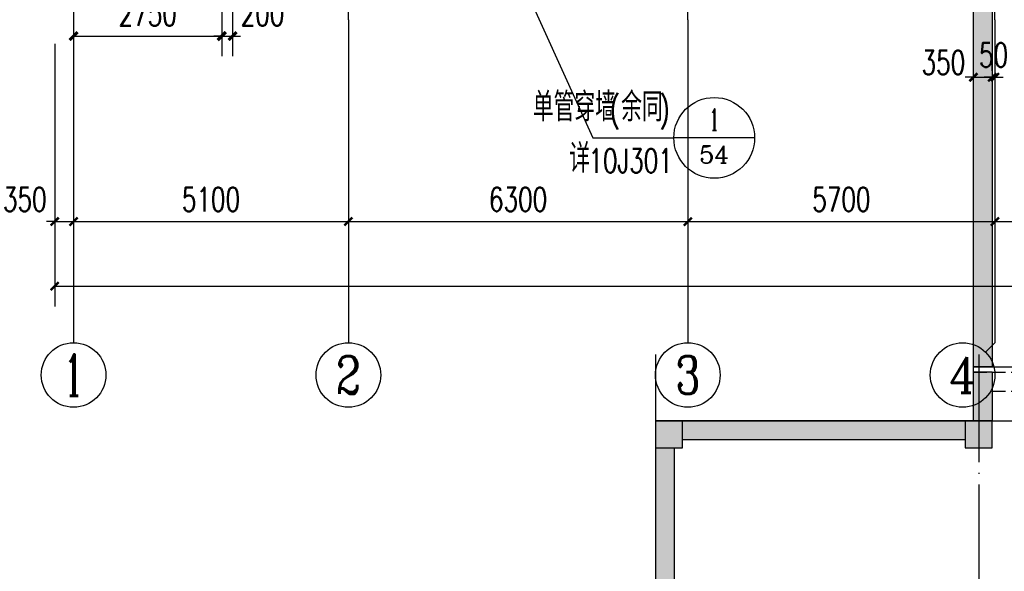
# Model space of a CAD drawing. Extents: x 797781 to 1255204, y 21234 to 1024248.
# Tile 10 of 256: x 870008 to 888281, y 58071 to 68317. Entities that reach past the tile are written whole.
import ezdxf
from ezdxf.enums import TextEntityAlignment as Align

# ---------------------------------------------------------------- set-up
doc = ezdxf.new("R2010")
doc.units = 0
doc.header["$LTSCALE"] = 1000
doc.header["$MEASUREMENT"] = 0
doc.linetypes.add('230303生产综合楼-平面图_t8$0$DOTE', pattern=[2.42, 2, -0.2, 0.02, -0.2])
doc.linetypes.add('__DASH', pattern=[0.35, 0.25, -0.1])
for name, color, linetype in [('230303生产综合楼-平面图_t8$0$AXIS', 3, 'Continuous'), ('230303生产综合楼-平面图_t8$0$AXIS_TEXT', 7, 'Continuous'), ('230303生产综合楼-平面图_t8$0$COLUMN', 40, 'Continuous'), ('230303生产综合楼-平面图_t8$0$DIM_IDEN', 3, 'Continuous'), ('230303生产综合楼-平面图_t8$0$DOTE', 1, '230303生产综合楼-平面图_t8$0$DOTE'), ('230303生产综合楼-平面图_t8$0$PUB_DIM', 3, 'Continuous'), ('230303生产综合楼-平面图_t8$0$PUB_HATCH', 8, 'Continuous'), ('230303生产综合楼-平面图_t8$0$WALL', 40, 'Continuous'), ('230303生产综合楼-平面图_t8$0$板洞', 6, 'Continuous'), ('AXIS_TEXT', 7, 'Continuous'), ('PUB_DIM', 3, 'Continuous'), ('PUB_HATCH', 8, 'Continuous'), ('PUB_TEXT', 7, 'Continuous')]:
    doc.layers.add(name, color=color, linetype=linetype)
doc.styles.add('230303生产综合楼-平面图_t8$0$_TCH_AXIS', font='COMPLEX', dxfattribs={"bigfont": 'GBCBIG'})
doc.styles.add('230303生产综合楼-平面图_t8$0$_TCH_DIM', font='SIMPLEX', dxfattribs={"bigfont": 'GBCBIG'})
doc.styles.add('230303生产综合楼-平面图_T8$0$_TCH_DIM_T3', font='SIMPLEX', dxfattribs={"width": 0.705882, "bigfont": 'GBCBIG'})
doc.styles.add('230303生产综合楼-平面图_t8$0$_TCH_LABEL', font='COMPLEX', dxfattribs={"bigfont": 'GBCBIG'})
doc.styles.add('_TCH_DIM_T3', font='SIMPLEX', dxfattribs={"width": 0.705882, "bigfont": 'GBCBIG'})
doc.styles.add('COMPLEX', font='COMPLEX')
doc.dimstyles.new('230303生产综合楼-平面图_T8$0$_TCH_ARCH&&150', dxfattribs={"dimtxt": 446.25, "dimasz": 150, "dimexe": 375, "dimexo": 450, "dimgap": 189.375, "dimtad": 1, "dimdec": 0, "dimzin": 0, "dimdsep": 46, "dimtxsty": '230303生产综合楼-平面图_T8$0$_TCH_DIM_T3', "dimblk": '230303生产综合楼-平面图_t8$0$_ArchTick', "dimcen": 0.09, "dimclrt": 7, "dimazin": 2, "dimtfac": 1, "dimtdec": 0, "dimtix": 1, "dimtmove": 2, "dimatfit": 3, "dimfxl": 1, "dimtolj": 1, "dimtzin": 0, "dimarcsym": 0})
doc.dimstyles.new('_TCH_ARCH&&150', dxfattribs={"dimtxt": 446.25, "dimasz": 150, "dimexe": 375, "dimexo": 450, "dimgap": 189.375, "dimtad": 1, "dimdec": 0, "dimzin": 0, "dimdsep": 46, "dimtxsty": '_TCH_DIM_T3', "dimblk": 'ARCHTICK', "dimcen": 0.09, "dimclrt": 7, "dimazin": 2, "dimtfac": 1, "dimtdec": 0, "dimtix": 1, "dimtmove": 2, "dimatfit": 3, "dimfxl": 1, "dimtolj": 1, "dimtzin": 0, "dimarcsym": 0})

# ---------------------------------------------------------------- blocks, each defined once
blk = doc.blocks.new('_ArchTick')
at = {"color": 0, "linetype": 'ByBlock', "const_width": 0.4}
blk.add_lwpolyline([(-0.5, -0.5), (0.5, 0.5)], dxfattribs=at)
blk = doc.blocks.new('*D2950')
at = {"layer": 'Defpoints', "color": 0, "transparency": 16777216}
for p in [(871009, 69242), (873759, 69242), (873759, 68013)]:
    blk.add_point(p, dxfattribs=at)
at = {"layer": 'PUB_DIM', "color": 0, "lineweight": -2, "transparency": 16777216}
for p, q in [((871009, 68792), (871009, 67638)), ((873759, 68792), (873759, 67638)), ((871009, 68013), (873759, 68013))]:
    blk.add_line(p, q, dxfattribs=at)
at = {"layer": 'PUB_DIM', "color": 0, "lineweight": -2, "transparency": 16777216, "xscale": 150, "yscale": 150, "zscale": 150, "rotation": 180}
blk.add_blockref('_ArchTick', (871009, 68013), dxfattribs=at)
at = {"layer": 'PUB_DIM', "color": 0, "lineweight": -2, "transparency": 16777216, "xscale": 150, "yscale": 150, "zscale": 150}
blk.add_blockref('_ArchTick', (873759, 68013), dxfattribs=at)
at = {"layer": 'PUB_DIM', "color": 7, "transparency": 16777216, "insert": (872384, 68426), "char_height": 446.2, "attachment_point": 5, "style": '_TCH_DIM_T3'}
blk.add_mtext('\\A1;2750', dxfattribs=at)
blk = doc.blocks.new('*D2951')
at = {"layer": 'Defpoints', "color": 0, "transparency": 16777216}
for p in [(873759, 69242), (873959, 69242), (873959, 68013)]:
    blk.add_point(p, dxfattribs=at)
at = {"layer": 'PUB_DIM', "color": 0, "lineweight": -2, "transparency": 16777216}
for p, q in [((873759, 68792), (873759, 67638)), ((873959, 68792), (873959, 67638)), ((873759, 68013), (873609, 68013)), ((873759, 68013), (873959, 68013)), ((873959, 68013), (874109, 68013))]:
    blk.add_line(p, q, dxfattribs=at)
at = {"layer": 'PUB_DIM', "color": 0, "lineweight": -2, "transparency": 16777216, "xscale": 150, "yscale": 150, "zscale": 150}
blk.add_blockref('_ArchTick', (873759, 68013), dxfattribs=at)
at = {"layer": 'PUB_DIM', "color": 0, "lineweight": -2, "transparency": 16777216, "xscale": 150, "yscale": 150, "zscale": 150, "rotation": 180}
blk.add_blockref('_ArchTick', (873959, 68013), dxfattribs=at)
at = {"layer": 'PUB_DIM', "color": 7, "transparency": 16777216, "insert": (874514, 68426), "char_height": 446.2, "attachment_point": 5, "style": '_TCH_DIM_T3'}
blk.add_mtext('\\A1;200', dxfattribs=at)
blk = doc.blocks.new('230303生产综合楼-平面图_t8$0$_ArchTick')
at = {"color": 0, "linetype": 'ByBlock', "const_width": 0.3}
blk.add_lwpolyline([(-0.5, -0.5), (0.5, 0.5)], dxfattribs=at)
blk = doc.blocks.new('*D3048')
at = {"layer": '230303生产综合楼-平面图_t8$0$AXIS', "color": 0, "lineweight": -2, "transparency": 16777216}
for p, q in [((870658, 67867), (870658, 64192)), ((871008, 67867), (871008, 64192)), ((870658, 64567), (870508, 64567)), ((870658, 64567), (871008, 64567)), ((871008, 64567), (871158, 64567))]:
    blk.add_line(p, q, dxfattribs=at)
at = {"layer": 'Defpoints', "color": 0, "transparency": 16777216}
for p in [(870658, 68317), (871008, 68317), (871008, 64567)]:
    blk.add_point(p, dxfattribs=at)
at = {"layer": '230303生产综合楼-平面图_t8$0$AXIS', "color": 0, "lineweight": -2, "transparency": 16777216, "xscale": 150, "yscale": 150, "zscale": 150}
blk.add_blockref('230303生产综合楼-平面图_t8$0$_ArchTick', (870658, 64567), dxfattribs=at)
at = {"layer": '230303生产综合楼-平面图_t8$0$AXIS', "color": 0, "lineweight": -2, "transparency": 16777216, "xscale": 150, "yscale": 150, "zscale": 150, "rotation": 180}
blk.add_blockref('230303生产综合楼-平面图_t8$0$_ArchTick', (871008, 64567), dxfattribs=at)
at = {"layer": '230303生产综合楼-平面图_t8$0$AXIS', "color": 7, "transparency": 16777216, "insert": (870103, 64980), "char_height": 446.2, "attachment_point": 5, "style": '230303生产综合楼-平面图_T8$0$_TCH_DIM_T3'}
blk.add_mtext('\\A1;350', dxfattribs=at)
blk = doc.blocks.new('*D3049')
at = {"layer": '230303生产综合楼-平面图_t8$0$AXIS', "color": 0, "lineweight": -2, "transparency": 16777216}
for p, q in [((871008, 67867), (871008, 64192)), ((876108, 67867), (876108, 64192)), ((871008, 64567), (876108, 64567))]:
    blk.add_line(p, q, dxfattribs=at)
at = {"layer": 'Defpoints', "color": 0, "transparency": 16777216}
for p in [(871008, 68317), (876108, 68317), (876108, 64567)]:
    blk.add_point(p, dxfattribs=at)
at = {"layer": '230303生产综合楼-平面图_t8$0$AXIS', "color": 0, "lineweight": -2, "transparency": 16777216, "xscale": 150, "yscale": 150, "zscale": 150, "rotation": 180}
blk.add_blockref('230303生产综合楼-平面图_t8$0$_ArchTick', (871008, 64567), dxfattribs=at)
at = {"layer": '230303生产综合楼-平面图_t8$0$AXIS', "color": 0, "lineweight": -2, "transparency": 16777216, "xscale": 150, "yscale": 150, "zscale": 150}
blk.add_blockref('230303生产综合楼-平面图_t8$0$_ArchTick', (876108, 64567), dxfattribs=at)
at = {"layer": '230303生产综合楼-平面图_t8$0$AXIS', "color": 7, "transparency": 16777216, "insert": (873558, 64980), "char_height": 446.2, "attachment_point": 5, "style": '230303生产综合楼-平面图_T8$0$_TCH_DIM_T3'}
blk.add_mtext('\\A1;5100', dxfattribs=at)
blk = doc.blocks.new('*D3050')
at = {"layer": '230303生产综合楼-平面图_t8$0$AXIS', "color": 0, "lineweight": -2, "transparency": 16777216}
for p, q in [((876108, 67867), (876108, 64192)), ((882408, 67867), (882408, 64192)), ((876108, 64567), (882408, 64567))]:
    blk.add_line(p, q, dxfattribs=at)
at = {"layer": 'Defpoints', "color": 0, "transparency": 16777216}
for p in [(876108, 68317), (882408, 68317), (882408, 64567)]:
    blk.add_point(p, dxfattribs=at)
at = {"layer": '230303生产综合楼-平面图_t8$0$AXIS', "color": 0, "lineweight": -2, "transparency": 16777216, "xscale": 150, "yscale": 150, "zscale": 150, "rotation": 180}
blk.add_blockref('230303生产综合楼-平面图_t8$0$_ArchTick', (876108, 64567), dxfattribs=at)
at = {"layer": '230303生产综合楼-平面图_t8$0$AXIS', "color": 0, "lineweight": -2, "transparency": 16777216, "xscale": 150, "yscale": 150, "zscale": 150}
blk.add_blockref('230303生产综合楼-平面图_t8$0$_ArchTick', (882408, 64567), dxfattribs=at)
at = {"layer": '230303生产综合楼-平面图_t8$0$AXIS', "color": 7, "transparency": 16777216, "insert": (879258, 64980), "char_height": 446.2, "attachment_point": 5, "style": '230303生产综合楼-平面图_T8$0$_TCH_DIM_T3'}
blk.add_mtext('\\A1;6300', dxfattribs=at)
blk = doc.blocks.new('*D3051')
at = {"layer": '230303生产综合楼-平面图_t8$0$AXIS', "color": 0, "lineweight": -2, "transparency": 16777216}
for p, q in [((882408, 67867), (882408, 64192)), ((888108, 67867), (888108, 64192)), ((882408, 64567), (888108, 64567))]:
    blk.add_line(p, q, dxfattribs=at)
at = {"layer": 'Defpoints', "color": 0, "transparency": 16777216}
for p in [(882408, 68317), (888108, 68317), (888108, 64567)]:
    blk.add_point(p, dxfattribs=at)
at = {"layer": '230303生产综合楼-平面图_t8$0$AXIS', "color": 0, "lineweight": -2, "transparency": 16777216, "xscale": 150, "yscale": 150, "zscale": 150, "rotation": 180}
blk.add_blockref('230303生产综合楼-平面图_t8$0$_ArchTick', (882408, 64567), dxfattribs=at)
at = {"layer": '230303生产综合楼-平面图_t8$0$AXIS', "color": 0, "lineweight": -2, "transparency": 16777216, "xscale": 150, "yscale": 150, "zscale": 150}
blk.add_blockref('230303生产综合楼-平面图_t8$0$_ArchTick', (888108, 64567), dxfattribs=at)
at = {"layer": '230303生产综合楼-平面图_t8$0$AXIS', "color": 7, "transparency": 16777216, "insert": (885258, 64980), "char_height": 446.2, "attachment_point": 5, "style": '230303生产综合楼-平面图_T8$0$_TCH_DIM_T3'}
blk.add_mtext('\\A1;5700', dxfattribs=at)
blk = doc.blocks.new('*D3052')
at = {"layer": '230303生产综合楼-平面图_t8$0$AXIS', "color": 0, "lineweight": -2, "transparency": 16777216}
for p, q in [((888108, 67867), (888108, 64192)), ((896508, 67867), (896508, 64192)), ((888108, 64567), (896508, 64567))]:
    blk.add_line(p, q, dxfattribs=at)
at = {"layer": 'Defpoints', "color": 0, "transparency": 16777216}
for p in [(888108, 68317), (896508, 68317), (896508, 64567)]:
    blk.add_point(p, dxfattribs=at)
at = {"layer": '230303生产综合楼-平面图_t8$0$AXIS', "color": 0, "lineweight": -2, "transparency": 16777216, "xscale": 150, "yscale": 150, "zscale": 150, "rotation": 180}
blk.add_blockref('230303生产综合楼-平面图_t8$0$_ArchTick', (888108, 64567), dxfattribs=at)
at = {"layer": '230303生产综合楼-平面图_t8$0$AXIS', "color": 0, "lineweight": -2, "transparency": 16777216, "xscale": 150, "yscale": 150, "zscale": 150}
blk.add_blockref('230303生产综合楼-平面图_t8$0$_ArchTick', (896508, 64567), dxfattribs=at)
at = {"layer": '230303生产综合楼-平面图_t8$0$AXIS', "color": 7, "transparency": 16777216, "insert": (892308, 64980), "char_height": 446.2, "attachment_point": 5, "style": '230303生产综合楼-平面图_T8$0$_TCH_DIM_T3'}
blk.add_mtext('\\A1;8400', dxfattribs=at)
blk = doc.blocks.new('*D3065')
at = {"layer": '230303生产综合楼-平面图_t8$0$AXIS', "color": 0, "lineweight": -2, "transparency": 16777216}
for p, q in [((870658, 67867), (870658, 62992)), ((989258, 67867), (989258, 62992)), ((870658, 63367), (989258, 63367))]:
    blk.add_line(p, q, dxfattribs=at)
at = {"layer": 'Defpoints', "color": 0, "transparency": 16777216}
for p in [(870658, 68317), (989258, 68317), (989258, 63367)]:
    blk.add_point(p, dxfattribs=at)
at = {"layer": '230303生产综合楼-平面图_t8$0$AXIS', "color": 0, "lineweight": -2, "transparency": 16777216, "xscale": 150, "yscale": 150, "zscale": 150, "rotation": 180}
blk.add_blockref('230303生产综合楼-平面图_t8$0$_ArchTick', (870658, 63367), dxfattribs=at)
at = {"layer": '230303生产综合楼-平面图_t8$0$AXIS', "color": 0, "lineweight": -2, "transparency": 16777216, "xscale": 150, "yscale": 150, "zscale": 150}
blk.add_blockref('230303生产综合楼-平面图_t8$0$_ArchTick', (989258, 63367), dxfattribs=at)
at = {"layer": '230303生产综合楼-平面图_t8$0$AXIS', "color": 7, "transparency": 16777216, "insert": (929958, 63780), "char_height": 446.2, "attachment_point": 5, "style": '230303生产综合楼-平面图_T8$0$_TCH_DIM_T3'}
blk.add_mtext('\\A1;118600', dxfattribs=at)
blk = doc.blocks.new('_AXISO')
blk.add_circle((0, 0), 0.5)
at = {"layer": 'AXIS_TEXT', "style": 'COMPLEX', "width": 1.041667}
blk.add_attdef('A', text='', height=0.56, dxfattribs=at).set_placement((-0.25, -0.28), (0.25, -0.28), align=Align.FIT)
blk = doc.blocks.new('*D3128')
at = {"layer": '230303生产综合楼-平面图_t8$0$PUB_DIM', "color": 0, "lineweight": -2, "transparency": 16777216}
for p, q in [((887708, 67370), (887708, 67623)), ((888058, 67370), (888058, 67623)), ((887708, 67248), (887558, 67248)), ((887708, 67248), (888058, 67248)), ((888058, 67248), (888208, 67248))]:
    blk.add_line(p, q, dxfattribs=at)
at = {"layer": 'Defpoints', "color": 0, "transparency": 16777216}
for p in [(888058, 67248), (887708, 66920), (888058, 66920)]:
    blk.add_point(p, dxfattribs=at)
at = {"layer": '230303生产综合楼-平面图_t8$0$PUB_DIM', "color": 0, "lineweight": -2, "transparency": 16777216, "xscale": 150, "yscale": 150, "zscale": 150}
blk.add_blockref('230303生产综合楼-平面图_t8$0$_ArchTick', (887708, 67248), dxfattribs=at)
at = {"layer": '230303生产综合楼-平面图_t8$0$PUB_DIM', "color": 0, "lineweight": -2, "transparency": 16777216, "xscale": 150, "yscale": 150, "zscale": 150, "rotation": 180}
blk.add_blockref('230303生产综合楼-平面图_t8$0$_ArchTick', (888058, 67248), dxfattribs=at)
at = {"layer": '230303生产综合楼-平面图_t8$0$PUB_DIM', "color": 7, "transparency": 16777216, "insert": (887151, 67522), "char_height": 446.2, "attachment_point": 5, "style": '230303生产综合楼-平面图_T8$0$_TCH_DIM_T3'}
blk.add_mtext('\\A1;350', dxfattribs=at)
blk = doc.blocks.new('*D3129')
at = {"layer": '230303生产综合楼-平面图_t8$0$PUB_DIM', "color": 0, "lineweight": -2, "transparency": 16777216}
for p, q in [((888058, 67370), (888058, 67623)), ((888109, 67370), (888109, 67623)), ((888058, 67248), (887908, 67248)), ((888058, 67248), (888109, 67248)), ((888109, 67248), (888259, 67248))]:
    blk.add_line(p, q, dxfattribs=at)
at = {"layer": 'Defpoints', "color": 0, "transparency": 16777216}
for p in [(888109, 67248), (888058, 66920), (888109, 66920)]:
    blk.add_point(p, dxfattribs=at)
at = {"layer": '230303生产综合楼-平面图_t8$0$PUB_DIM', "color": 0, "lineweight": -2, "transparency": 16777216, "xscale": 150, "yscale": 150, "zscale": 150}
blk.add_blockref('230303生产综合楼-平面图_t8$0$_ArchTick', (888058, 67248), dxfattribs=at)
at = {"layer": '230303生产综合楼-平面图_t8$0$PUB_DIM', "color": 0, "lineweight": -2, "transparency": 16777216, "xscale": 150, "yscale": 150, "zscale": 150, "rotation": 180}
blk.add_blockref('230303生产综合楼-平面图_t8$0$_ArchTick', (888109, 67248), dxfattribs=at)
at = {"layer": '230303生产综合楼-平面图_t8$0$PUB_DIM', "color": 7, "transparency": 16777216, "insert": (888083, 67661), "char_height": 446.2, "attachment_point": 5, "style": '230303生产综合楼-平面图_T8$0$_TCH_DIM_T3'}
blk.add_mtext('\\A1;50', dxfattribs=at)
blk = doc.blocks.new('_FZH')
blk.add_lwpolyline([(-0.5, -0.5), (0.5, -0.5), (0.5, 0.5), (-0.5, 0.5)], close=True)
at = {"layer": 'PUB_HATCH'}
blk.add_solid([(-0.5, -0.5), (0.5, -0.5), (-0.5, 0.5), (0.5, 0.5)], dxfattribs=at)

msp = doc.modelspace()

# ---------------------------------------------------------------- hatches: boundary and pattern name
at = {"layer": '230303生产综合楼-平面图_t8$0$PUB_HATCH'}
for points in [[(888056.1, 68892.3), (887758.6, 68892.3), (887758.6, 68944.8), (887706.1, 68892.3), (887706.1, 61867.3), (888056.1, 61867.3)], [(887706.1, 61767.3), (887706.1, 60867.3), (888056.1, 60867.3), (888056.1, 61767.3)], [(887556.1, 60517.3), (887556.1, 60867.3), (882306.1, 60867.3), (882306.1, 60517.3)], [(882156.1, 60367.3), (881806.1, 60367.3), (881806.1, 56581.8), (882156.1, 56581.8)]]:
    msp.add_hatch(color=256, dxfattribs=at).paths.add_polyline_path(points)

# ---------------------------------------------------------------- linework, layer by layer
msp.add_line((887706.1, 61867.3), (896906.1, 61867.3))
at = {"linetype": '__DASH'}
for p, q in [((887706.1, 61767.3), (896906.1, 61767.3)), ((888056.1, 61417.3), (896556.1, 61417.3))]:
    msp.add_line(p, q, dxfattribs=at)
at = {"layer": '230303生产综合楼-平面图_t8$0$AXIS'}
for p, q in [((871008, 68317.3), (871008, 62317.3)), ((876108, 68317.3), (876108, 62317.3)), ((882408, 68317.3), (882408, 62317.3)), ((888108, 68317.3), (888108, 62317.3)), ((887932.3, 62141.6), (888108, 62317.3))]:
    msp.add_line(p, q, dxfattribs=at)
at = {"layer": '230303生产综合楼-平面图_t8$0$DIM_IDEN'}
for p, q in [((879371.7, 68931.8), (880647.4, 66122.4)), ((880647.4, 66122.4), (882148.1, 66122.4)), ((883648.1, 66122.4), (882148.1, 66122.4))]:
    msp.add_line(p, q, dxfattribs=at)
msp.add_circle((882898.1, 66122.4), 750, dxfattribs=at)
at = {"layer": '230303生产综合楼-平面图_t8$0$DOTE'}
for p, q in [((876108.6, 68317.3), (876108.6, 119117.3)), ((882408.6, 68317.3), (882408.6, 119117.3)), ((888108.6, 68317.3), (888108.6, 119117.3)), ((881806.1, 62100.6), (881806.1, 55613.6)), ((887806.1, 62100.6), (887806.1, 55613.6)), ((881806.1, 60867.3), (987156.1, 60867.3))]:
    msp.add_line(p, q, dxfattribs=at)
at = {"layer": '230303生产综合楼-平面图_t8$0$WALL'}
for p, q in [((887706.1, 68892.3), (887706.1, 61867.3)), ((888056.1, 68892.3), (888056.1, 61867.3)), ((888056.1, 61867.3), (887706.1, 61867.3)), ((887706.1, 61767.3), (887706.1, 60867.3)), ((888056.1, 61767.3), (887706.1, 61767.3)), ((888056.1, 61767.3), (888056.1, 60867.3)), ((882306.1, 60867.3), (887556.1, 60867.3)), ((882306.1, 60517.3), (887556.1, 60517.3)), ((881806.1, 60367.3), (881806.1, 56581.8)), ((882156.1, 60367.3), (882156.1, 56581.8))]:
    msp.add_line(p, q, dxfattribs=at)
at = {"layer": '230303生产综合楼-平面图_t8$0$板洞', "color": 5}
msp.add_lwpolyline([(895158.6, 111192.3), (870658.6, 111192.3), (870658.6, 68892.3), (887706.1, 68892.3), (887706.1, 60867.3), (881806.1, 60867.3), (881806.1, 56581.8)], dxfattribs=at)

# ---------------------------------------------------------------- block references
at = {"layer": '230303生产综合楼-平面图_t8$0$AXIS'}
ref = msp.add_blockref('_AXISO', (871008, 61717.3), dxfattribs=dict(at, xscale=1200, yscale=1200, zscale=1200))
ref.add_attrib('A', '1', dxfattribs={"layer": '230303生产综合楼-平面图_t8$0$AXIS_TEXT', "ltscale": 2, "height": 772.1, "style": '230303生产综合楼-平面图_t8$0$_TCH_AXIS'}).set_placement((870842.6, 61331.3), (871173.5, 61331.3), align=Align.FIT)
ref = msp.add_blockref('_AXISO', (876108, 61717.3), dxfattribs=dict(at, xscale=1200, yscale=1200, zscale=1200))
ref.add_attrib('A', '2', dxfattribs={"layer": '230303生产综合楼-平面图_t8$0$AXIS_TEXT', "ltscale": 2, "height": 698.9, "style": '230303生产综合楼-平面图_t8$0$_TCH_AXIS'}).set_placement((875875, 61367.9), (876341, 61367.9), align=Align.FIT)
ref = msp.add_blockref('_AXISO', (882408, 61717.3), dxfattribs=dict(at, xscale=1200, yscale=1200, zscale=1200))
ref.add_attrib('A', '3', dxfattribs={"layer": '230303生产综合楼-平面图_t8$0$AXIS_TEXT', "ltscale": 2, "height": 698.9, "style": '230303生产综合楼-平面图_t8$0$_TCH_AXIS'}).set_placement((882175, 61367.9), (882641, 61367.9), align=Align.FIT)
ref = msp.add_blockref('_AXISO', (887508, 61717.3), dxfattribs=dict(at, xscale=1200, yscale=1200, zscale=1200))
ref.add_attrib('A', '4', dxfattribs={"layer": '230303生产综合楼-平面图_t8$0$AXIS_TEXT', "ltscale": 2, "height": 668.2, "style": '230303生产综合楼-平面图_t8$0$_TCH_AXIS'}).set_placement((887253.5, 61383.2), (887762.5, 61383.2), align=Align.FIT)
at = {"layer": '230303生产综合楼-平面图_t8$0$COLUMN', "xscale": 500, "yscale": 500, "zscale": 500}
for p in [(882056.1, 60617.3), (887806.1, 60617.3)]:
    msp.add_blockref('_FZH', p, dxfattribs=at)

# ---------------------------------------------------------------- texts
at = {"layer": 'PUB_TEXT', "style": '230303生产综合楼-平面图_t8$0$_TCH_DIM'}
for s, height, p in [('单管穿墙', 536.17, (879531, 66428.6)), ('余同', 536.17, (881170.8, 66428.6)), ('详', 536.2, (880206.1, 65473.4))]:
    msp.add_text(s, height=height, dxfattribs=at).set_placement(p)
at = {"layer": 'PUB_TEXT', "style": '230303生产综合楼-平面图_t8$0$_TCH_DIM', "width": 0.705882}
for s, height, p in [('(', 446.2, (880960.8, 66428.6)), (')', 446.2, (881885.6, 66428.6)), ('10J301', 446.25, (880563.6, 65473.4))]:
    msp.add_text(s, height=height, dxfattribs=at).set_placement(p)
at = {"layer": 'PUB_TEXT', "style": '230303生产综合楼-平面图_t8$0$_TCH_LABEL'}
for s, height, p, p2 in [('1', 401.5, (882812.1, 66259.8), (882984.2, 66259.8)), ('54', 322.69, (882621.6, 65649.9), (883174.7, 65649.9))]:
    msp.add_text(s, height=height, dxfattribs=at).set_placement(p, p2, align=Align.FIT)

# ---------------------------------------------------------------- dimensions: what is measured, and where the dimension line sits
at = {"layer": '230303生产综合楼-平面图_t8$0$AXIS'}
dim = msp.add_linear_dim(base=(871008, 64567.3), p1=(870658, 68317.3), p2=(871008, 68317.3), angle=360, dimstyle='230303生产综合楼-平面图_T8$0$_TCH_ARCH&&150', dxfattribs=at)
dim.commit()
dim.dimension.update_dxf_attribs({"geometry": '*D3048', "text_midpoint": (870103, 64979.8), "dimtype": 161})
for p1, p2, distance, picture, middle in [((870658, 68317.3), (989258, 68317.3), -4950, '*D3065', (929958, 63779.8)), ((871008, 68317.3), (876108, 68317.3), -3750, '*D3049', (873558, 64979.8)), ((876108, 68317.3), (882408, 68317.3), -3750, '*D3050', (879258, 64979.8)), ((882408, 68317.3), (888108, 68317.3), -3750, '*D3051', (885258, 64979.8)), ((888108, 68317.3), (896508, 68317.3), -3750, '*D3052', (892308, 64979.8))]:
    dim = msp.add_aligned_dim(p1=p1, p2=p2, distance=distance, dimstyle='230303生产综合楼-平面图_T8$0$_TCH_ARCH&&150', dxfattribs=at)
    dim.commit()
    dim.dimension.update_dxf_attribs({"geometry": picture, "text_midpoint": middle})
at = {"layer": '230303生产综合楼-平面图_t8$0$PUB_DIM'}
dim = msp.add_linear_dim(base=(888058.1, 67248.3), p1=(887708.1, 66920), p2=(888058.1, 66920), angle=360, dimstyle='230303生产综合楼-平面图_T8$0$_TCH_ARCH&&150', dxfattribs=at)
dim.commit()
dim.dimension.update_dxf_attribs({"geometry": '*D3128', "text_midpoint": (887151.1, 67522.3), "dimtype": 161})
dim = msp.add_aligned_dim(p1=(888058.0821, 66919.974), p2=(888108.5797, 66919.974), distance=328.2975, dimstyle='230303生产综合楼-平面图_T8$0$_TCH_ARCH&&150', dxfattribs=at)
dim.commit()
dim.dimension.update_dxf_attribs({"geometry": '*D3129', "text_midpoint": (888083.3309, 67660.7715)})
at = {"layer": 'PUB_DIM'}
dim = msp.add_aligned_dim(p1=(871008.6, 69242.3), p2=(873758.6, 69242.3), distance=-1229, dimstyle='_TCH_ARCH&&150', dxfattribs=at)
dim.commit()
dim.dimension.update_dxf_attribs({"geometry": '*D2950', "text_midpoint": (872383.6, 68425.8)})
dim = msp.add_linear_dim(base=(873958.6, 68013.3), p1=(873758.6, 69242.3), p2=(873958.6, 69242.3), angle=0.00005, dimstyle='_TCH_ARCH&&150', dxfattribs=at)
dim.commit()
dim.dimension.update_dxf_attribs({"geometry": '*D2951', "text_midpoint": (874513.6, 68425.8), "dimtype": 161})

doc.saveas('drawing.dxf')
